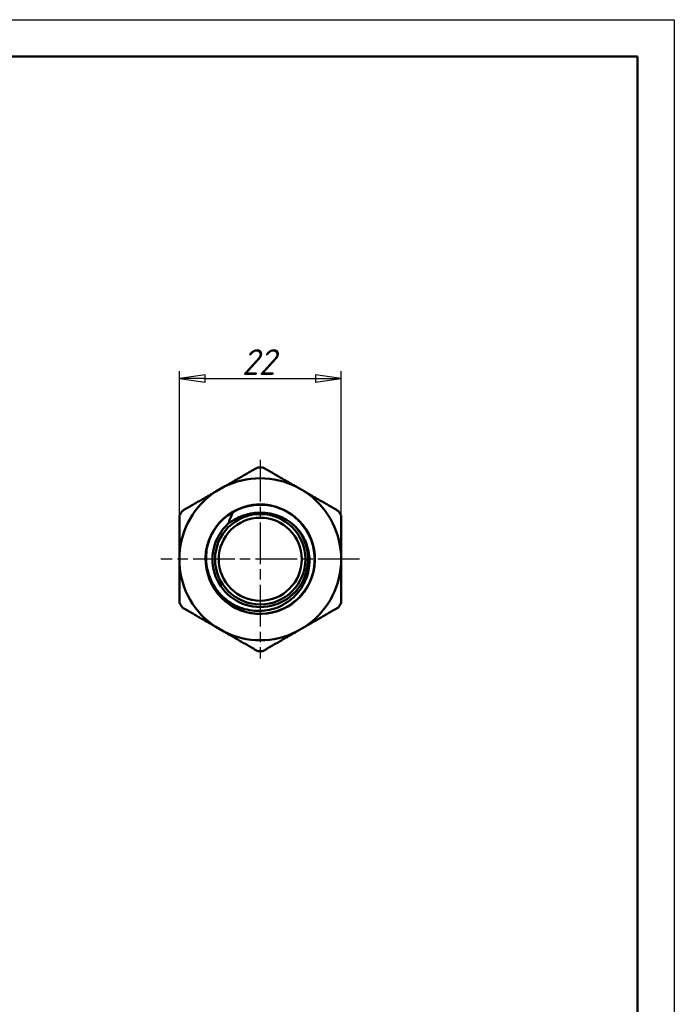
# Model space of a CAD drawing. Header units: millimetres. Extents: x 0 to 436, y -69 to 297.
# Tile 13 of 14: x 121 to 210, y 163 to 297. Entities that reach past the tile are written whole.
import ezdxf

# ---------------------------------------------------------------- set-up
doc = ezdxf.new("R2010")
doc.units = ezdxf.units.MM
doc.linetypes.add('CHAIN', pattern=[0.7087, 0.4724, -0.0591, 0.1181, -0.0591])
for name, color, linetype, lineweight in [('Видимые тонкие (ГОСТ)', 7, 'Continuous', 35), ('Видимый контур (ГОСТ)', 7, 'Continuous', 50), ('Кромка (ГОСТ)', 7, 'Continuous', 50), ('Маркер центра (ГОСТ)', 7, 'Continuous', 25), ('Размер (ГОСТ)', 7, 'Continuous', 25)]:
    doc.layers.add(name, color=color, linetype=linetype, lineweight=lineweight)
doc.styles.add('Обычный текст (ГОСТ)', font='GOST Common Italic.ttf')
doc.dimstyles.new('Обычный (ГОСТ)', dxfattribs={"dimtxt": 3.5, "dimasz": 3.5, "dimexe": 1, "dimexo": 0, "dimgap": 0.5, "dimtad": 1, "dimrnd": 1e-08, "dimtxsty": 'Обычный текст (ГОСТ)', "dimblk": 'Filled-1', "dimcen": 0.09, "dimdle": 15, "dimclrd": 256, "dimclre": 256, "dimclrt": 256, "dimazin": 2, "dimtfac": 0.714286, "dimtdec": 3, "dimtmove": 0, "dimatfit": 3, "dimfxl": 1, "dimtolj": 1, "dimlwd": 25, "dimlwe": 25, "dimarcsym": 0})

# ---------------------------------------------------------------- blocks, each defined once
blk = doc.blocks.new('Рамки ГОСТ_ граница 297x210')
at = {"layer": 'Кромка (ГОСТ)', "lineweight": 25}
for p, q in [((0, 297), (210, 297)), ((210, 297), (210, 0))]:
    blk.add_line(p, q, dxfattribs=at)
at = {"layer": 'Кромка (ГОСТ)'}
for p, q in [((205, 292), (20, 292)), ((205, 5), (205, 292))]:
    blk.add_line(p, q, dxfattribs=at)
blk = doc.blocks.new('Filled-1')
at = {"color": 0}
for p, q in [((0, 0), (-1, 0.143)), ((-1, 0.143), (-1, -0.143)), ((-1, 0), (0, 0)), ((-1, -0.143), (0, 0))]:
    blk.add_line(p, q, dxfattribs=at)
at = {"color": 0, "flags": 128}
blk.add_lwpolyline([(-1, -0.143), (0, 0), (-1, 0.143), (-1, -0.143)], dxfattribs=at)
at = {"color": 0}
blk.add_solid([(-1, -0.143), (0, 0), (-1, 0.143), (-1, -0.143)], dxfattribs=at)
blk = doc.blocks.new('*D13')
at = {"layer": 'Defpoints', "color": 0, "linetype": 'Continuous', "transparency": 16777216}
for p in [(164.63, 248.18), (142.63, 229.54), (164.63, 229.54)]:
    blk.add_point(p, dxfattribs=at)
at = {"layer": 'Размер (ГОСТ)', "linetype": 'Continuous', "lineweight": 25, "transparency": 16777216}
for p, q in [((142.63, 229.54), (142.63, 249.18)), ((164.63, 229.54), (164.63, 249.18)), ((146.13, 248.18), (161.13, 248.18))]:
    blk.add_line(p, q, dxfattribs=at)
at = {"layer": 'Размер (ГОСТ)', "linetype": 'Continuous', "lineweight": 25, "transparency": 16777216, "xscale": 3.5, "yscale": 3.5, "zscale": 3.5, "rotation": 180}
blk.add_blockref('Filled-1', (142.63, 248.18), dxfattribs=at)
at = {"layer": 'Размер (ГОСТ)', "linetype": 'Continuous', "lineweight": 25, "transparency": 16777216, "xscale": 3.5, "yscale": 3.5, "zscale": 3.5}
blk.add_blockref('Filled-1', (164.63, 248.18), dxfattribs=at)
at = {"layer": 'Размер (ГОСТ)', "linetype": 'Continuous', "lineweight": 25, "transparency": 16777216, "insert": (151.12, 252.18), "char_height": 3.5, "attachment_point": 1, "style": 'Обычный текст (ГОСТ)'}
blk.add_mtext('\\A1;22', dxfattribs=at)

msp = doc.modelspace()

# ---------------------------------------------------------------- linework, layer by layer
at = {"layer": 'Видимые тонкие (ГОСТ)'}
for points, knots in [([(149.926, 229.977), (151.658, 230.983), (153.809, 231.239), (155.728, 230.669), (157.647, 230.099), (159.308, 228.711), (160.211, 226.924), (161.113, 225.138), (161.244, 222.979), (160.565, 221.096), (159.886, 219.215), (158.407, 217.637), (156.573, 216.839), (154.74, 216.04), (152.578, 216.032), (150.738, 216.815), (148.899, 217.599), (147.408, 219.163), (146.714, 221.037), (146.413, 221.85), (146.263, 222.716), (146.262, 223.582)], [2.6156448, 2.6156448, 2.6156448, 2.6156448, 3.4303236, 3.4303236, 3.4303236, 4.2446843, 4.2446843, 4.2446843, 5.0587338, 5.0587338, 5.0587338, 5.8724793, 5.8724793, 5.8724793, 6.6859275, 6.6859275, 6.6859275, 7.4990857, 7.4990857, 7.4990857, 7.8516251, 7.8516251, 7.8516251, 7.8516251]), ([(150.424, 229.156), (151.986, 230.057), (153.937, 230.255), (155.649, 229.687), (156.062, 229.55), (156.459, 229.369), (156.835, 229.149)], [2.6184176, 2.6184176, 2.6184176, 2.6184176, 3.4620183, 3.4620183, 3.4620183, 3.6656227, 3.6656227, 3.6656227, 3.6656227])]:
    msp.add_open_spline(points, degree=3, knots=knots, dxfattribs=at)
at = {"layer": 'Видимый контур (ГОСТ)'}
for p, q in [((148.679, 233.444), (147.578, 232.808)), ((159.679, 232.808), (158.578, 233.444)), ((160.081, 227.325), (160.08, 227.325)), ((142.629, 224.236), (142.629, 222.964)), ((164.629, 222.964), (164.629, 224.236)), ((147.578, 214.391), (148.679, 213.755)), ((158.578, 213.755), (159.679, 214.391))]:
    msp.add_line(p, q, dxfattribs=at)
for radius in [6.15, 5.65]:
    msp.add_circle((153.629, 223.6), radius, dxfattribs=at)
for radius, start, end in [(12.5, 88.35764, 91.64236), (11.018, 63.30952, 116.69048), (11.018, 123.30952, 176.69048), (11.018, 3.30952, 56.69048), (7.45, 30, 149.97551), (12.5, 148.35764, 151.64236), (12.5, 28.35764, 31.64236), (6.509, 131.9211, 48.02992), (7.45, 137.99306, 141.30248), (11.018, 183.30952, 236.69048), (11.018, 303.30952, 356.69048), (12.5, 208.35764, 211.64236), (12.5, 328.35764, 331.64236), (11.018, 243.30952, 296.69048), (12.5, 268.35764, 271.64236)]:
    msp.add_arc((153.629, 223.6), radius, start, end, dxfattribs=at)
for points, weights in [([(148.679, 233.444), (150.83, 234.686), (153.27, 236.095)], [1, 1.02643073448, 1.00003296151]), ([(153.987, 236.095), (156.427, 234.686), (158.578, 233.444)], [1.00003296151, 1.02643073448, 1]), ([(142.987, 230.157), (145.427, 231.566), (147.578, 232.808)], [1.00003296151, 1.02643073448, 1]), ([(159.679, 232.808), (161.83, 231.566), (164.27, 230.157)], [1, 1.02643073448, 1.00003296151]), ([(142.629, 224.236), (142.629, 226.719), (142.629, 229.537)], [1, 1.02643073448, 1.00003296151]), ([(164.629, 229.537), (164.629, 226.719), (164.629, 224.236)], [1.00003296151, 1.02643073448, 1]), ([(142.629, 217.662), (142.629, 220.48), (142.629, 222.964)], [1.00003296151, 1.02643073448, 1]), ([(164.629, 222.964), (164.629, 220.48), (164.629, 217.662)], [1, 1.02643073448, 1.00003296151]), ([(147.578, 214.391), (145.427, 215.633), (142.987, 217.042)], [1, 1.02643073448, 1.00003296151]), ([(164.27, 217.042), (161.83, 215.633), (159.679, 214.391)], [1.00003296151, 1.02643073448, 1]), ([(153.27, 211.105), (150.83, 212.514), (148.679, 213.755)], [1.00003296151, 1.02643073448, 1]), ([(158.578, 213.755), (156.427, 212.514), (153.987, 211.105)], [1, 1.02643073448, 1.00003296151])]:
    msp.add_rational_spline(points, weights, degree=2, dxfattribs=at)
for points, knots in [([(148.093, 228.585), (149.442, 230.084), (151.421, 230.995), (153.437, 231.047), (155.452, 231.099), (157.475, 230.291), (158.899, 228.865), (160.324, 227.439), (161.13, 225.415), (161.076, 223.4), (161.022, 221.387), (160.11, 219.411), (158.613, 218.063), (157.117, 216.716), (155.057, 216.016), (153.05, 216.172), (151.043, 216.329), (149.117, 217.339), (147.848, 218.9), (146.578, 220.462), (145.983, 222.553), (146.239, 224.548), (146.412, 225.897), (146.973, 227.19), (147.819, 228.254)], [2.3039557, 2.3039557, 2.3039557, 2.3039557, 3.1158831, 3.1158831, 3.1158831, 3.9275089, 3.9275089, 3.9275089, 4.7391429, 4.7391429, 4.7391429, 5.5501864, 5.5501864, 5.5501864, 6.3609492, 6.3609492, 6.3609492, 7.171438, 7.171438, 7.171438, 7.9816598, 7.9816598, 7.9816598, 8.5293807, 8.5293807, 8.5293807, 8.5293807]), ([(148.093, 228.585), (148.455, 228.986), (148.822, 229.3), (149.465, 229.764), (149.722, 229.905), (149.862, 229.968), (149.89, 229.979), (149.912, 229.985), (149.917, 229.986), (149.922, 229.987), (149.924, 229.987), (149.926, 229.986), (149.926, 229.986), (149.927, 229.985), (149.927, 229.985), (149.928, 229.984), (149.928, 229.984), (149.928, 229.982), (149.928, 229.982), (149.928, 229.98), (149.927, 229.978), (149.926, 229.977)], [-0.07520075, -0.07520075, -0.07520075, -0.07520075, -0.040501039, -0.040501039, -0.007802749, -0.007802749, -0.002773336, -0.002773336, -0.001616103, -0.001616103, -0.001196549, -0.001196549, -0.000981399, -0.000981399, -0.000821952, -0.000821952, -0.000654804, -0.000654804, -0.000414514, -0.000414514, 0, 0, 0, 0]), ([(149.926, 229.977), (149.768, 229.704), (149.628, 229.421), (149.42, 228.904), (149.343, 228.675), (149.28, 228.443)], [-0.19267622, -0.19267622, -0.19267622, -0.19267622, -0.09410359, -0.09410359, -0.01838269, -0.01838269, -0.01838269, -0.01838269]), ([(153.631, 229.938), (152.982, 229.938), (152.34, 229.845), (151.153, 229.5), (150.717, 229.298), (150.424, 229.156)], [0, 0, 0, 0, 0.19484604, 0.19484604, 0.36974954, 0.36974954, 0.36974954, 0.36974954]), ([(156.838, 229.153), (156.545, 229.295), (156.109, 229.498), (154.922, 229.844), (154.281, 229.937), (153.631, 229.938)], [0, 0, 0, 0, 0.09774338, 0.09774338, 0.20670936, 0.20670936, 0.20670936, 0.20670936]), ([(146.254, 223.582), (146.228, 224.409), (146.349, 225.237), (146.873, 226.834), (147.283, 227.592), (147.814, 228.257)], [-0.5039413, -0.5039413, -0.5039413, -0.5039413, -0.2555729, -0.2555729, 0, 0, 0, 0]), ([(157.982, 228.439), (158.204, 228.253), (158.413, 228.051), (159.115, 227.279), (159.521, 226.64), (160.145, 225.147), (160.318, 224.29), (160.329, 222.546), (160.162, 221.676), (159.501, 220.039), (159.011, 219.288), (157.762, 218.008), (157.014, 217.494), (155.353, 216.775), (154.455, 216.582), (152.623, 216.547), (151.708, 216.71), (149.98, 217.382), (149.185, 217.887), (147.826, 219.179), (147.276, 219.957), (146.5, 221.689), (146.285, 222.628), (146.254, 223.582)], [-2.7750178, -2.7750178, -2.7750178, -2.7750178, -2.6874323, -2.6874323, -2.4612711, -2.4612711, -2.2007556, -2.2007556, -1.9369984, -1.9369984, -1.6700004, -1.6700004, -1.3997625, -1.3997625, -1.1262853, -1.1262853, -0.8495697, -0.8495697, -0.5696164, -0.5696164, -0.2864263, -0.2864263, 0, 0, 0, 0])]:
    msp.add_open_spline(points, degree=3, knots=knots, dxfattribs=at)
for points in [[(150.424, 229.156), (150.018, 228.958), (149.634, 228.719), (149.28, 228.443)], [(157.982, 228.439), (157.627, 228.716), (157.243, 228.956), (156.838, 229.153)], [(147.289, 227.512), (147.251, 227.451), (147.214, 227.39), (147.178, 227.328)]]:
    msp.add_open_spline(points, degree=3, dxfattribs=at)
at = {"layer": 'Маркер центра (ГОСТ)', "linetype": 'CHAIN', "ltscale": 11.993792}
for p, q in [((153.629, 237.118), (153.629, 210.081)), ((153.629, 237.118), (153.629, 210.081)), ((167.147, 223.6), (140.11, 223.6)), ((167.147, 223.6), (140.11, 223.6))]:
    msp.add_line(p, q, dxfattribs=at)

# ---------------------------------------------------------------- block references
msp.add_blockref('Рамки ГОСТ_ граница 297x210', (0, 0))

# ---------------------------------------------------------------- dimensions: what is measured, and where the dimension line sits
at = {"layer": 'Размер (ГОСТ)', "linetype": 'Continuous', "lineweight": 25}
dim = msp.add_linear_dim(base=(164.629, 248.18), p1=(142.629, 229.537), p2=(164.629, 229.537), dimstyle='Обычный (ГОСТ)', override={"dimgap": 0.5, "dimdec": 2, "dimtol": 0, "dimlim": 0, "dimtp": 0, "dimtm": 0, "dimtdec": 3, "dimtofl": 0, "dimatfit": 1}, dxfattribs=at)
dim.commit()
dim.dimension.update_dxf_attribs({"geometry": '*D13', "text_midpoint": (153.629, 248.18), "dimtype": 160})

doc.saveas('drawing.dxf')
